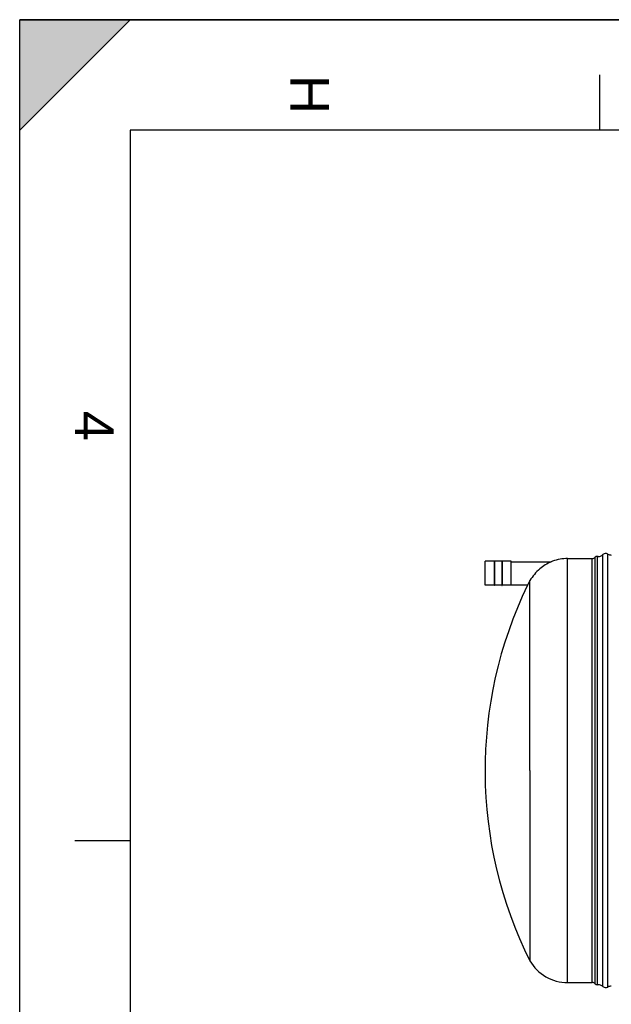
# Model space of a CAD drawing. Header units: millimetres. Extents: x 0 to 420, y 0 to 297.
# Tile 15 of 34: x 0 to 54, y 208 to 297. Entities that reach past the tile are written whole.
import ezdxf

# ---------------------------------------------------------------- set-up
doc = ezdxf.new("R2010")
doc.units = ezdxf.units.MM
doc.header["$LTSCALE"] = 23.1
doc.layers.get('0').update_dxf_attribs({"linetype": 'CONTINUOUS'})
doc.layers.add('SURFACES', color=7, linetype='CONTINUOUS')
doc.styles.add('TEXTSTYLE_2', font='arial.ttf')

# ---------------------------------------------------------------- blocks, each defined once
blk = doc.blocks.new('MARGEA3_BL0', base_point=(210.000078, 148.5))
at = {"color": 7, "linetype": 'Continuous'}
for p, q in [((10.000078, 297.000001), (0.000078, 287.000001)), ((0.000078, 287.000001), (0.000078, 297.000001)), ((0.000078, 297.000001), (10.000078, 297.000001)), ((10.000078, 297.000001), (0.000078, 287.000001)), ((420.000078, 297.000001), (0.000078, 297.000001)), ((0.000078, 0), (0.000078, 297)), ((0.000078, 296.999914), (420, 296.999914)), ((52.500078, 292.000001), (52.500078, 287.000001)), ((10.000078, 287.000001), (10.000078, 10.000001)), ((410.000078, 287.000001), (10.000078, 287.000001)), ((5.000078, 222.750001), (10.000078, 222.750001))]:
    blk.add_line(p, q, dxfattribs=at)
blk.add_solid([(10.000078, 297.000001), (0.000078, 287.000001), (0.000078, 297.000001)], dxfattribs=at)
at = {"color": 7, "linetype": 'Continuous', "style": 'TEXTSTYLE_2', "oblique": 0.00001872}
for s, p in [('H', (24.500078, 292.000001)), ('4', (5.000078, 261.625001))]:
    blk.add_text(s, height=3.5, rotation=270, dxfattribs=at).set_placement(p)

msp = doc.modelspace()

# ---------------------------------------------------------------- linework, layer by layer
at = {"color": 7, "linetype": 'Continuous'}
for p, q in [((0, 0), (0, 297)), ((0, 297), (420, 297)), ((42.15, 245.843), (42.15, 248.001)), ((42.949, 248.007), (42.156, 248.007)), ((42.949, 248.033), (42.949, 245.81)), ((42.975, 248.033), (42.949, 248.033)), ((42.975, 248.033), (42.975, 245.81)), ((43.664, 248.007), (42.975, 248.007)), ((43.664, 248.033), (43.664, 245.81)), ((43.664, 248.033), (43.69, 248.033)), ((43.69, 248.033), (43.69, 245.81)), ((44.483, 248.007), (43.69, 248.007)), ((44.49, 245.843), (44.49, 248.001)), ((44.49, 247.962), (48.132, 247.962)), ((48.252, 248.01), (48.252, 248.01)), ((42.949, 245.836), (42.156, 245.836)), ((43.664, 245.836), (42.975, 245.836)), ((44.483, 245.836), (43.69, 245.836)), ((44.49, 245.882), (45.999, 245.882)), ((45.977, 245.838), (45.974, 245.833)), ((45.999, 245.882), (45.977, 245.838)), ((46.195, 246.261), (45.999, 245.882)), ((46.195, 229.075), (46.195, 246.261)), ((42.975, 245.81), (42.949, 245.81)), ((43.664, 245.81), (43.69, 245.81))]:
    msp.add_line(p, q, dxfattribs=at)
at = {"color": 9, "linetype": 'Continuous'}
for p, q in [((42.156, 245.836), (42.156, 248.007)), ((44.483, 245.836), (44.483, 248.007))]:
    msp.add_line(p, q, dxfattribs=at)
at = {"color": 7, "linetype": 'Continuous'}
for centre, radius, start, end in [((42.156, 248.001), 0.0065, 90, 180), ((44.483, 248.001), 0.0065, 0, 90), ((49.663, 244.376), 3.899, 111.22173, 113.11597), ((42.156, 245.843), 0.0065, 180, 270), ((44.483, 245.843), 0.0065, 270, 360)]:
    msp.add_arc(centre, radius, start, end, dxfattribs=at)
msp.add_open_spline([(48.132, 247.962), (47.756, 247.801), (47.007, 247.332), (46.432, 246.656), (46.195, 246.261)], degree=3, knots=[0, 0, 0, 0, 0.470575, 1, 1, 1, 1], dxfattribs=at)
at = {"layer": 'SURFACES', "color": 9, "linetype": 'Continuous'}
for p, q in [((52.801, 209.544), (52.801, 248.607)), ((53.249, 209.494), (53.249, 248.656)), ((49.606, 209.9), (49.606, 248.25)), ((51.833, 209.9), (51.833, 248.25)), ((52.111, 209.783), (52.111, 248.367))]:
    msp.add_line(p, q, dxfattribs=at)
at = {"layer": 'SURFACES', "color": 7, "linetype": 'Continuous'}
for p, q in [((49.606, 248.25), (51.833, 248.25)), ((52.317, 209.706), (52.317, 248.444)), ((52.365, 248.442), (52.317, 248.444)), ((46.195, 229.075), (46.195, 211.868)), ((49.606, 209.9), (51.833, 209.9)), ((52.365, 209.708), (52.317, 209.706))]:
    msp.add_line(p, q, dxfattribs=at)
for centre, radius, start, end in [((52.369, 249.092), 0.65, 269.64373, 311.64728), ((53.06, 248.315), 0.39, 61.04498, 131.64009), ((53.564, 249.225), 0.65, 241.04498, 270), ((49.605, 244.311), 3.939, 90, 110.09756), ((51.833, 248.64), 0.39, 270, 315.573), ((52.297, 248.185), 0.26, 85.56078, 135.573), ((80.584, 229.075), 38.454, 154.16479, 206.58211), ((49.605, 213.839), 3.939, 210.03177, 270), ((51.833, 209.51), 0.39, 44.427, 90), ((52.297, 209.965), 0.26, 224.427, 274.43922), ((52.369, 209.058), 0.65, 48.35272, 90.35627), ((53.06, 209.835), 0.39, 228.35991, 298.95502), ((53.564, 208.925), 0.65, 90, 118.95502)]:
    msp.add_arc(centre, radius, start, end, dxfattribs=at)

# ---------------------------------------------------------------- block references
at = {"color": 7, "linetype": 'Continuous'}
msp.add_blockref('MARGEA3_BL0', (210, 148.5), dxfattribs=at)

doc.saveas('drawing.dxf')
